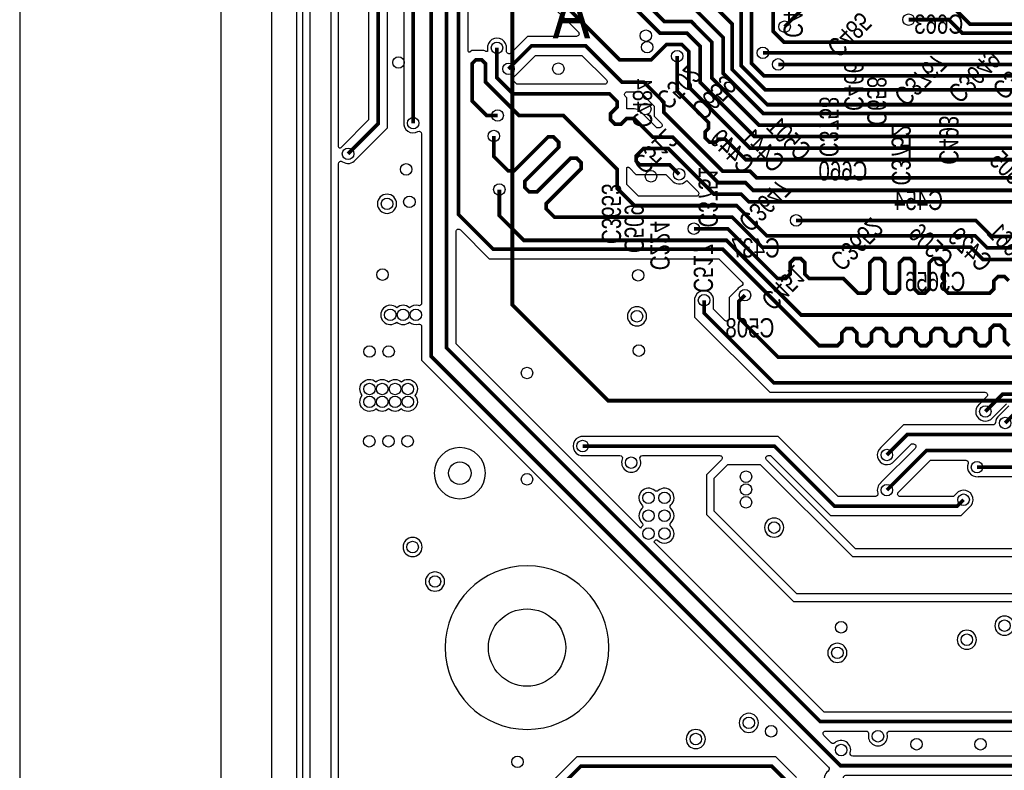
# Model space of a CAD drawing. Extents: x -394 to 5394, y -1015 to 6968.
# Tile 35 of 63: x -394 to 1147, y 4054 to 5228. Entities that reach past the tile are written whole.
import ezdxf

# ---------------------------------------------------------------- set-up
doc = ezdxf.new("R2010")
doc.units = 0
for name, color, linetype in [('BG_OUTLINE', 95, 'CONTINUOUS'), ('ET_BOTTOM', 1, 'CONTINUOUS'), ('PG_SILKSCREEN_BOTTOM', 2, 'CONTINUOUS'), ('PIN_BOTTOM', 1, 'CONTINUOUS'), ('RD_SILKSCREEN_BOTTOM', 254, 'CONTINUOUS'), ('VC_BOTTOM', 1, 'CONTINUOUS')]:
    doc.layers.add(name, color=color, linetype=linetype)

msp = doc.modelspace()

# ---------------------------------------------------------------- linework, layer by layer
at = {"layer": 'BG_OUTLINE'}
msp.add_lwpolyline([(-78.74, 6968.4848), (-393.7, 6968.4848), (-393.7, 0), (-78.74, 0), (-78.74, 6968.4848)], dxfattribs=at)
msp.add_lwpolyline([(5000, 0), (5000, 6968.4848), (0, 6968.4848), (0, 0)], close=True, dxfattribs=at)
at = {"layer": 'ET_BOTTOM'}
for points in [[(48.9998, 6127.9706), (48.9998, 3620.9706), (46.8285, 3618.7994, -0.668177), (40.0001, 3621.6278), (40.0001, 6739.9203, -0.722876)], [(152.0998, 5366.2674), (152.0998, 5071.1719), (110.6891, 5029.7612), (110.6044, 5029.6931, 0.048455), (108.5296, 5027.6662, -0.69943), (105.0002, 5028.955), (105.0002, 5997.0294)], [(105.0002, 3713.6625), (105.0002, 5002.5077, -0.609055), (111.3159, 5005.7692, 0.396903), (131.6931, 5008.6044), (131.7612, 5008.6891), (181.9002, 5058.8281), (181.9002, 5366.2674)], [(207.0998, 5302.1719), (207.0998, 5067.7326), (207.088, 5067.6246, 0.605821), (229.1841, 5052.832, -0.569325), (235.0998, 5049.3206), (235.0998, 4784.4724, -0.495052), (230.0409, 4780.6151, 0.254712), (216.07, 4777.3306, 0.381959), (196.07, 4777.3306, 2.236033), (196.07, 4754.9694, 0.381959), (216.07, 4754.9694, 0.254712), (230.0409, 4751.6849, -0.495052), (235.0998, 4747.8276), (235.0998, 4695.3136), (871.7025, 4058.711, -0.461834), (871.2163, 4052.6401, 1.715507), (894.9456, 4041.7589, -0.439435), (898.9311, 4046.0998), (1243.8282, 4046.0998)], [(424.0998, 5264.8281), (480.1993, 5208.7286, -0.668175), (477.3709, 5201.9002), (400.8281, 5201.9002), (374.7286, 5175.8007, -0.668175), (367.9002, 5178.6291), (367.9002, 5182.2674), (367.912, 5182.3754, 1.114863), (338.088, 5182.3754), (338.0998, 5182.2674), (338.0998, 5178.4276), (335.6729, 5178.4276), (335.2833, 5178.6018, 0.105529), (329.2, 5179.9002), (313.6281, 5179.9002), (311.3144, 5177.5865, -0.668179), (307.9002, 5179.0007), (307.9002, 5240.8281)], [(1255.4164, 4144.9002), (864.8574, 4144.9002), (598.4647, 4411.2928), (599.9206, 4412.7487), (599.9646, 4412.7878, 0.024889), (601.0294, 4413.8335, -0.438262), (603.9706, 4413.8335, 1.042739), (625.1412, 4435.0527, -0.439612), (625.1412, 4440.9473, 0.439621), (625.1412, 4463.0527, -0.439612), (625.1412, 4468.9473, 0.987872), (605.1315, 4491.2969, -0.375264), (599.8685, 4491.2969, 0.987872), (579.8588, 4468.9473, -0.439612), (579.8588, 4463.0527, 0.439621), (579.8588, 4440.9473, -0.439612), (579.8588, 4435.0527, 0.025462), (578.7878, 4433.9646), (578.7487, 4433.9206), (577.2928, 4432.4647), (288.9002, 4720.8574), (288.9002, 4896.3708, -0.668175), (295.7286, 4899.1992), (340.828, 4854.0998), (699.8281, 4854.0998), (736.5491, 4817.3789, -0.534358), (735.2531, 4810.8557, 0.125844), (729.3069, 4806.3956), (729.2388, 4806.3109), (716.271, 4793.3431), (716.271, 4760.458, -0.668175), (709.4426, 4757.6296), (691.9002, 4775.172), (691.9002, 4787.2674), (691.912, 4787.3754, 1.114863), (662.088, 4787.3754), (662.0998, 4787.2674), (662.0998, 4762.8282), (779.8282, 4645.0998), (1116.3709, 4645.0998, -0.668175), (1119.1993, 4638.2714), (1107.6891, 4626.7612), (1107.6044, 4626.6931, 1.114862), (1128.6931, 4605.6044), (1128.7612, 4605.6891), (1150.1719, 4627.0998)], [(1153.6135, 4623.6856), (1138.6891, 4608.7612), (1138.6044, 4608.6931, 0.213469), (1133.0206, 4597.7896, -0.398872), (1129.0261, 4594.0002), (988.9281, 4594.0002), (953.6891, 4558.7612), (953.6044, 4558.6931, 1.114862), (974.6931, 4537.6044), (974.7612, 4537.6891), (1001.2719, 4564.1998), (1004.4709, 4564.1998, -0.668175), (1007.2993, 4557.3714), (953.6891, 4503.7612), (953.6044, 4503.6931, 0.312419), (948.7487, 4487.3195, -0.510525), (944.9484, 4482.0714), (887.0007, 4482.0714), (793.1719, 4575.9002), (488.7326, 4575.9002), (488.6246, 4575.912, 1.114863), (488.6246, 4546.088), (488.7326, 4546.0998), (545.3698, 4546.0998, -0.531093), (549.0814, 4540.6085, 1.479523), (576.9186, 4540.6085, -0.531093), (580.6302, 4546.0998), (701.4721, 4546.0998, -0.668177), (704.3005, 4539.2714), (680.9998, 4515.9706), (680.9998, 4454.0294), (817.0294, 4317.9998), (1294.2687, 4317.9998, -0.631955)], [(1301.7398, 4400.0002), (913.9706, 4400.0002), (774.6995, 4539.2714, -0.668177), (777.5279, 4546.0998), (780.8281, 4546.0998), (874.6569, 4452.271), (1079.3431, 4452.271), (1092.3109, 4465.2388), (1092.3956, 4465.3069, 1.114862), (1071.3069, 4486.3956), (1071.2388, 4486.3109), (1066.9993, 4482.0714), (983.8003, 4482.0714, -0.668175), (980.9719, 4488.8998), (1031.1719, 4539.0998), (1086.3761, 4539.0998, -0.531391), (1090.0864, 4533.6051, 0.566693), (1105.6246, 4513.088), (1105.7326, 4513.0998), (1220.1719, 4513.0998)]]:
    msp.add_lwpolyline(points, format="xyb", dxfattribs=at)
for points in [[(203, 2965), (203, 3038), (224.1598, 3059.1598), (224.7666, 3059.1598), (224.7666, 3059.7666), (226, 3061), (226, 3087), (217, 3096), (78, 3096), (40.0001, 3133.9999), (40.0001, 3595.0001), (61, 3616), (61, 6123)], [(93, 6002), (93, 3676)], [(1360, 4330), (822, 4330), (693, 4459), (693, 4511), (714, 4532), (765, 4532), (909, 4388), (1312, 4388)], [(821.6041, 4042.4679), (789.1718, 4074.9002), (477.8281, 4074.9002), (378.6891, 3975.7612)]]:
    msp.add_lwpolyline(points, dxfattribs=at)
at = {"layer": 'ET_BOTTOM', "const_width": 5.8}
for points in [[(120, 5018), (167, 5065), (167, 5368)], [(263, 5337), (222, 5296), (222, 5066)], [(481, 5334), (608, 5207), (650, 5207), (671, 5186), (671, 5130), (756, 5045), (1322, 5045), (1368, 4999), (1667, 4999), (1706, 4960), (1730, 4960), (1749, 4941), (1749, 4804), (1854, 4699), (1901, 4699), (1917, 4683), (2224.2, 4683), (2253.2, 4712), (2397, 4712), (2453, 4656), (2453, 4510)], [(2482, 4501), (2482, 4655), (2407, 4730), (2240, 4730), (2211, 4701), (1924, 4701), (1908, 4717), (1861, 4717), (1767, 4811), (1767, 4948), (1737, 4978), (1713, 4978), (1674, 5017), (1382, 5017), (1336, 5063), (763, 5063), (689, 5137), (689, 5193), (657, 5225), (615, 5225), (503, 5337)], [(3639, 5073), (3452, 5073), (3371, 5154), (3216, 5154), (3204.75, 5165.25), (3094.25, 5165.25), (3076, 5147), (2580, 5147), (2352, 4919), (2001, 4919), (1901, 5019), (1901, 5070.3145), (1814.9145, 5156.4), (1469.6, 5156.4), (1433.2696, 5192.7304), (801.9551, 5192.7304), (785, 5209.6855), (785, 5269.3145), (723.3145, 5331), (655, 5331)], [(2273, 3922.5826), (2202.4175, 3922.5826), (2017.0001, 4108), (1567, 4108), (1467, 4008), (1303.0001, 4008), (1250.0001, 4061), (890.4855, 4061), (250, 4701.4855), (250, 5271)], [(439, 5271), (545, 5165), (594, 5165), (618, 5189), (642.3145, 5189), (653, 5178.3145), (653, 5123), (749, 5027), (1315, 5027), (1361, 4981), (1658, 4981), (1697, 4942), (1723, 4942), (1730, 4935), (1730, 4798), (1847, 4681), (1894, 4681), (1910, 4665), (2276, 4665), (2290.3987, 4650.6013), (2340.6013, 4650.6013), (2383, 4693)], [(672, 5270), (721, 5221), (721, 5150), (776, 5095), (1357, 5095), (1403, 5049), (1687, 5049), (1726, 5010), (1757, 5010), (1799, 4968), (1799, 4915), (1970.8, 4743.2), (2192.2, 4743.2), (2200, 4751)], [(751, 5278), (751, 5160), (771, 5140), (1364, 5140), (1417, 5087), (1726, 5087), (1969.43, 4843.57), (2170.1147, 4843.57), (2191.5847, 4822.1), (2483.0999, 4822.1), (2737.9399, 5076.94), (3105.94, 5076.94), (3125.25, 5096.25), (3145.01, 5096.25), (3152.06, 5089.2), (3152.06, 4948.12)], [(3077, 5275), (3007, 5275), (2963, 5231), (2830.9999, 5231), (2822.9999, 5239), (2568, 5239), (2419, 5090), (2296, 5090), (2253.1, 5047.1), (2081.8999, 5047.1), (1904.9999, 5224), (1478, 5224), (1451, 5251), (1086, 5251), (1069.1, 5267.9), (853.9, 5267.9), (803, 5217)], [(2335.6, 3922.6826), (2335.6, 3943.4), (2322, 3957), (2250, 3957), (2161, 4046), (2110, 4046), (2029, 4127), (1526.3637, 4127), (1428.6637, 4029.3), (1308.6999, 4029.3), (1288, 4049.9999), (1288, 4091.2445), (1249.2445, 4130), (858.6855, 4130), (274, 4714.6855), (274, 5258)], [(901, 5250), (1064, 5250), (1093, 5221), (1461, 5221), (1497.1996, 5184.8004), (1861.5141, 5184.8004), (1949.45, 5096.8645), (1949.45, 5072)], [(293, 5247), (293, 4922.9999), (346.9999, 4869), (706, 4869), (857, 4718), (885.7831, 4718), (892.5782, 4724.7951), (892.5782, 4738.2049), (899.3733, 4745), (908.9831, 4745), (915.7782, 4738.2049), (915.7782, 4724.7951), (922.5733, 4718), (932.1831, 4718), (938.9782, 4724.7951), (938.9782, 4738.2049), (945.7733, 4745), (955.3831, 4745), (962.1782, 4738.2049), (962.1782, 4724.7951), (968.9733, 4718), (978.5831, 4718), (985.3782, 4724.7951), (985.3782, 4738.2049), (992.1733, 4745), (1001.7831, 4745), (1008.5782, 4738.2049), (1008.5782, 4724.7951), (1015.3733, 4718), (1024.9831, 4718), (1031.7782, 4724.7951), (1031.7782, 4738.2049), (1038.5733, 4745), (1048.1831, 4745), (1054.9782, 4738.2049), (1054.9782, 4724.7951), (1061.7733, 4718), (1071.3831, 4718), (1078.1782, 4724.7951), (1078.1782, 4738.2049), (1084.9733, 4745), (1094.5831, 4745), (1101.3782, 4738.2049), (1101.3782, 4724.7951), (1108.1733, 4718), (1117.7831, 4718), (1124.5782, 4724.7951), (1124.5782, 4744.2), (1130.3782, 4750), (1139.9831, 4750), (1146.7782, 4743.2049), (1146.7782, 4725.7951), (1154.5733, 4718)], [(664, 5243), (707, 5200), (707, 5144), (770, 5081), (1343, 5081), (1389, 5035), (1681, 5035), (1720, 4996), (1744, 4996), (1785, 4955), (1785, 4834), (1881, 4738), (1915, 4738), (1934, 4719), (2204, 4719), (2233, 4748), (2414, 4748), (2504, 4658), (2504, 4409), (2521, 4392), (2560, 4392)], [(735, 5246.0001), (735, 5156), (773, 5118), (1361, 5118), (1416, 5063), (1730, 5063), (1817, 4976), (1817, 4919), (1979, 4757), (2084, 4757), (2099, 4772), (2419, 4772), (2522, 4669), (2522, 4432), (2543, 4411), (2569, 4411), (2575, 4405), (2586, 4405)], [(997, 5228), (1060, 5228), (1081, 5207), (1455, 5207), (1490.9996, 5171.0004), (1849.9996, 5171.0004), (1884, 5137)], [(1298, 4961), (754, 4961), (742, 4973), (699, 4973), (628, 5044), (597, 5044), (567.5089, 5073.4911), (555.8991, 5073.4911), (547.0089, 5064.6009), (537.3991, 5064.6009), (530.604, 5071.396), (530.604, 5081.0058), (541.1978, 5091.5996), (541.1978, 5099.8022), (529, 5112), (377.9999, 5112), (353, 5136.9999), (353, 5184)], [(1303.4, 4980.6), (759.4, 4980.6), (749, 4991), (706.1926, 4991), (614, 5083.1926), (614, 5099.0001), (583.0001, 5130), (549, 5130), (492, 5187), (407, 5187), (371, 5151)], [(769, 5176), (1373, 5176), (1433, 5116), (1771.3145, 5116), (1857, 5030.3145), (1857, 5003), (1984, 4876), (2462, 4876), (2691, 5105), (3094, 5105), (3112.85, 5123.85), (3173.15, 5123.85), (3204, 5093)], [(1339, 4871), (1120, 4871), (1101, 4890), (775, 4890), (728, 4937), (568.0002, 4937), (541.1473, 4963.8527), (541.1473, 4993.8527), (457, 5078), (387.3925, 5078), (335, 5130.3925), (335, 5159.2), (329.2, 5165), (319.8, 5165), (314, 5159.2), (314, 5101), (337, 5078), (354, 5078)], [(635, 5171), (635, 5116), (683.799, 5067.201), (683.799, 5057.5912), (678.8089, 5052.6011), (678.8089, 5042.9913), (685.604, 5036.1962), (695.2138, 5036.1962), (700.2039, 5041.1863), (709.8137, 5041.1863), (742, 5009), (1302, 5009)], [(3171.74, 4948.12), (3171.74, 5096.26), (3157.95, 5110.05), (3119.05, 5110.05), (3099.8, 5090.8), (2728.8, 5090.8), (2500, 4862), (1974, 4862), (1735, 5101), (1426, 5101), (1369, 5158), (793, 5158)], [(348, 5046), (348, 5014), (370.4002, 4991.5998), (380.01, 4991.5998), (433.1038, 5044.6936), (441.3064, 5044.6936), (449.5087, 5036.4913), (449.5087, 5028.2887), (396.4149, 4975.1949), (396.4149, 4965.5851), (403.21, 4958.79), (415.8198, 4958.79), (468.21, 5011.1802), (477.8198, 5011.1802), (484.6149, 5004.3851), (484.6149, 4994.7753), (430.0211, 4940.1815), (430.0211, 4931.9789), (443, 4919), (721, 4919), (768, 4872), (1094, 4872), (1113, 4853), (1303, 4853)], [(1291, 4943), (747, 4943), (735, 4955), (692.3926, 4955), (620.7926, 5026.6), (582.4, 5026.6), (570.7026, 5014.9026), (570.7026, 5006.7), (576.5026, 5000.9), (599.697, 5000.9), (623.0995, 5000.9003), (638, 4986)], [(2063.93, 4429.93), (2044.86, 4449), (1817, 4449), (1770, 4496), (1727, 4496), (1539.1, 4683.9), (1408.9, 4683.9), (1393.1, 4668.1), (1374.9, 4668.1), (1311, 4732), (1253, 4732), (1219, 4766), (829, 4766), (712.2, 4882.8), (395.2, 4882.8), (356.71, 4921.29), (356.71, 4962.29)], [(1393, 4889), (1127, 4889), (1102, 4914), (821, 4914)], [(1153.6314, 4819.5975), (1146.8363, 4826.3926), (1137.2265, 4826.3926), (1130.4314, 4819.5975), (1130.4314, 4806.7951), (1123.6363, 4800), (1059.3451, 4800), (1052.55, 4806.7951), (1052.55, 4847.8049), (1045.7549, 4854.6), (1036.1451, 4854.6), (1029.35, 4847.8049), (1029.35, 4806.7951), (1022.5549, 4800), (1012.9451, 4800), (1006.15, 4806.7951), (1006.15, 4847.8049), (999.3549, 4854.6), (989.7451, 4854.6), (982.95, 4847.8049), (982.95, 4806.7951), (976.1549, 4800), (966.5451, 4800), (959.75, 4806.7951), (959.75, 4847.8049), (952.9549, 4854.6), (943.3451, 4854.6), (936.55, 4847.8049), (936.55, 4806.7951), (929.7549, 4800), (918, 4800), (895, 4823), (841.5043, 4823), (834.7092, 4829.7951), (834.7092, 4847.8049), (827.9141, 4854.6), (818.3043, 4854.6), (811.5092, 4847.8049), (811.5092, 4829.7951), (804.7141, 4823), (792, 4823), (714, 4901), (661, 4901)], [(677, 4789), (677, 4769.0001), (786.0001, 4660), (1313, 4660), (1368, 4605), (1534, 4605), (1620, 4519), (1620, 4414.9999), (1707.9999, 4327), (1708, 4327), (1710, 4325), (1890, 4325), (1981, 4234), (1981, 4200), (2117, 4064), (2170, 4064), (2259, 3975), (2333, 3975), (2359, 3949), (2359, 3845.5826)], [(2383, 3922.6826), (2383, 3950), (2340, 3993), (2319, 3993), (2258, 4054), (2211, 4054), (2183, 4082), (2142, 4082), (2012, 4212), (2012, 4233), (1902, 4343), (1717, 4343), (1638, 4422), (1638, 4526), (1634, 4530), (1634, 4530.2), (1541.2, 4623), (1375, 4623), (1298, 4700), (793, 4700), (731.1712, 4761.8288), (731.1712, 4787.1712), (741, 4797)], [(1545, 4559), (1513, 4591), (1353, 4591), (1302, 4642), (1144, 4642), (1117, 4615)], [(1494, 4567), (1484, 4577), (1344, 4577), (1293, 4628), (1179, 4628), (1148, 4597)], [(963, 4547), (995.1, 4579.1), (1174.1, 4579.1), (1209, 4614), (1287, 4614), (1342, 4559), (1434, 4559), (1473, 4520), (1578, 4520)], [(963, 4492), (1025, 4554), (1213, 4554), (1243, 4584)], [(487, 4561), (787, 4561), (880.8288, 4467.1712), (1073.1712, 4467.1712), (1083, 4477)], [(1104, 4528), (1214, 4528), (1246.7, 4560.7), (1316.3, 4560.7), (1332, 4545), (1422, 4545), (1495.86, 4471.14), (1521.15, 4471.14)], [(1639, 4083), (1574, 4083), (1461, 3970), (996, 3970), (976, 3990), (852.9999, 3990), (782.9999, 4060), (484, 4060), (388, 3964)]]:
    msp.add_lwpolyline(points, dxfattribs=at)
at = {"layer": 'ET_BOTTOM'}
for points in [[(379.3199, 5138.5186, 0.076642), (382.6931, 5141.6044), (382.7612, 5141.6891), (413.1719, 5172.0998), (485.8281, 5172.0998), (524.1993, 5133.7286, -0.668175), (521.3709, 5126.9002), (384.1718, 5126.9002), (378.7101, 5132.3619, -0.473298)], [(556.6291, 5115.0998), (576.8282, 5115.0998), (599.0998, 5092.8282), (599.0998, 5077.0207), (610.3919, 5065.7286, -0.668175), (607.5635, 5058.9002), (603.1719, 5058.9002), (578.0449, 5084.0271, 0.198912), (567.5089, 5088.3913), (556.098, 5088.3913), (556.098, 5105.9741), (553.8007, 5108.2714, -0.668175)], [(574.172, 4951.9002), (556.0475, 4970.0246), (556.0475, 4995.4989, -0.69041), (559.5451, 4996.8244, 0.015219), (560.1666, 4996.164), (570.3307, 4985.9998), (616.928, 4985.9998), (626.2389, 4976.689), (626.3069, 4976.6043, 0.440046), (648.3803, 4975.1716), (649.7939, 4976.5266), (667.5919, 4958.7286, -0.668175), (664.7635, 4951.9002)], [(196.006, 4940, 1), (166.0056, 4940, 1)], [(587.0002, 4764, 1), (556.9998, 4764, 1)], [(142.3494, 4640.26, -0.945813), (163.53, 4661.4406, -0.381959), (183.53, 4661.4406, -0.381959), (203.53, 4661.4406, -0.945813), (224.7106, 4640.26, -0.945813), (203.53, 4619.0794, -0.381959), (183.53, 4619.0794, -0.381959), (163.53, 4619.0794, -0.945813)], [(334.8682, 4518.594, 1), (254.8698, 4518.594, 1)], [(801.5402, 4433.4266, 1), (771.5398, 4433.4266, 1)], [(236.0002, 4403, 1), (205.9998, 4403, 1)], [(271.0002, 4349, 1), (240.9998, 4349, 1)], [(527.9502, 4245.76, 1), (272.0498, 4245.76, 1)], [(1162.0002, 4280, 1), (1131.9998, 4280, 1)], [(1103.0002, 4258, 1), (1072.9998, 4258, 1)], [(900.5402, 4237.46, 1), (870.5398, 4237.46, 1)], [(762.0002, 4128, 1), (731.9998, 4128, 1)], [(678.9902, 4102.61, 1), (648.9898, 4102.61, 1)], [(967.5526, 4115.0998), (1243.0726, 4115.0998), (1273.0998, 4085.0726), (1273.0998, 4068.6292, -0.668175), (1266.2714, 4065.8008), (1256.172, 4075.9002), (1198.303, 4075.9002, -0.496237), (1194.4498, 4080.9738, 1.316726), (1165.5502, 4080.9738, -0.496237), (1161.697, 4075.9002), (909.5868, 4075.9002, -0.503085), (905.758, 4081.058, 0.759098), (881.3663, 4096.5504, -0.398876), (875.8622, 4096.6953), (864.2862, 4108.2714, -0.668175), (867.1146, 4115.0998), (930.4474, 4115.0998, -0.479448), (934.3532, 4110.2367, 1.245109), (963.6468, 4110.2367, -0.479448)]]:
    msp.add_lwpolyline(points, format="xyb", close=True, dxfattribs=at)
at = {"layer": 'PG_SILKSCREEN_BOTTOM', "const_width": 6}
msp.add_lwpolyline([(579, 5585), (1262, 5585), (1356, 5491), (1356, 4825), (1163, 4632), (527, 4632), (377, 4782), (377, 5383), (579, 5585)], dxfattribs=at)
at = {"layer": 'PIN_BOTTOM'}
for centre, radius in [((294.87, 4518.59), 17.5), ((400, 4245.76), 60.5)]:
    msp.add_circle(centre, radius, dxfattribs=at)
at = {"layer": 'VC_BOTTOM'}
for centre in [(803, 5217), (997, 5228), (586, 5203), (353, 5184), (588, 5185), (635, 5171), (769, 5176), (199, 5161), (793, 5158), (371, 5151), (449, 5151.27), (354, 5078), (585, 5088.28), (222, 5066), (348, 5046), (120, 5018), (211, 4993.79), (594, 4983), (638, 4986), (356.71, 4962.29), (181.0058, 4940), (216, 4943), (821, 4914), (661, 4901), (174, 4829.15), (574, 4828), (677, 4789), (741, 4797), (186.07, 4766.15), (206.07, 4766.15), (226.07, 4766.15), (572, 4764), (153.55, 4708.77), (183.55, 4708.77), (575, 4710.33), (399.99, 4675.2997), (153.53, 4650.26), (173.53, 4650.26), (193.53, 4650.26), (213.53, 4650.26), (153.53, 4630.26), (173.53, 4630.26), (193.53, 4630.26), (213.53, 4630.26), (1117, 4615), (1148, 4597), (153.2, 4568.48), (183.2, 4568.48), (213.2, 4568.48), (487, 4561), (963, 4547), (563, 4535.0158), (1104, 4528), (399.99, 4509.01), (742.5826, 4513), (742.5826, 4493), (963, 4492), (590, 4480), (615, 4480), (1083, 4477), (742.5826, 4473), (590, 4452), (615, 4452), (786.54, 4433.4266), (590, 4424), (615, 4424), (221, 4403), (256, 4349), (891.46, 4277.46), (1147, 4280), (1088, 4258), (885.54, 4237.46), (747, 4128), (782.06, 4114.79), (949, 4107), (663.99, 4102.61), (1009.45, 4094.48), (1109.45, 4094.48), (891.4, 4085.4), (385, 4067)]:
    msp.add_circle(centre, 9, dxfattribs=at)

# ---------------------------------------------------------------- texts
at = {"layer": 'PG_SILKSCREEN_BOTTOM', "text_generation_flag": 2, "width": 0.825}
msp.add_text('A', height=80, dxfattribs=at).set_placement((499, 5199))
at = {"layer": 'RD_SILKSCREEN_BOTTOM', "text_generation_flag": 2, "width": 0.8}
for s, rotation, p in [('C462', 270, (801.4294, 5199.6973)), ('C485', 225, (866.7737, 5187.7531)), ('C3649', 225, (1055.9596, 5116.198)), ('C3655', 225, (1125.7015, 5121.5963)), ('C3767', 225, (971.8299, 5111.6011)), ('C502', 225, (599.7078, 5106.0388)), ('C466', 270, (896.3609, 5085.2188)), ('C484', 270, (565.6353, 5059.4194)), ('C659', 225, (654.7079, 5089.6341)), ('C658', 270, (932.3488, 5062.1564)), ('C3758', 270, (857.5, 5013)), ('C501', 315, (826.7824, 5004.0666)), ('C493', 270, (1045, 5001.1102)), ('C512', 225, (563.1827, 5005.271)), ('C449', 315, (737.6491, 4984.4771)), ('C441', 315, (785.3792, 4986.554)), ('C3752', 270, (970.326, 4968.563)), ('C505', 315, (1175.4386, 4951.1249)), ('C3751', 270, (668.4473, 4902.7727)), ('C3653', 270, (516.9848, 4876.8876)), ('C3647', 225, (728.2937, 4914.7467)), ('C509', 270, (552.6397, 4862.8234)), ('C3652', 225, (871.7256, 4853.5426)), ('C224', 270, (593.0152, 4835.9704)), ('C506', 315, (1048.6231, 4836.4777)), ('C429', 315, (1109.9936, 4830.9828)), ('C3661', 315, (1184.6721, 4825.6043)), ('C517', 270, (660.8389, 4800.73)), ('C451', 225, (763.8485, 4791.9111))]:
    msp.add_text(s, height=30, rotation=rotation, dxfattribs=at).set_placement(p)
for s, p in [('C663', (1082.5332, 5206.0152)), ('C660', (932.6207, 4976.4002)), ('C454', (1050.783, 4930.2735)), ('C437', (795.6142, 4856)), ('C3656', (1085.7906, 4803.48)), ('C508', (786.9764, 4731))]:
    msp.add_text(s, height=30, dxfattribs=at).set_placement(p)

doc.saveas('drawing.dxf')
